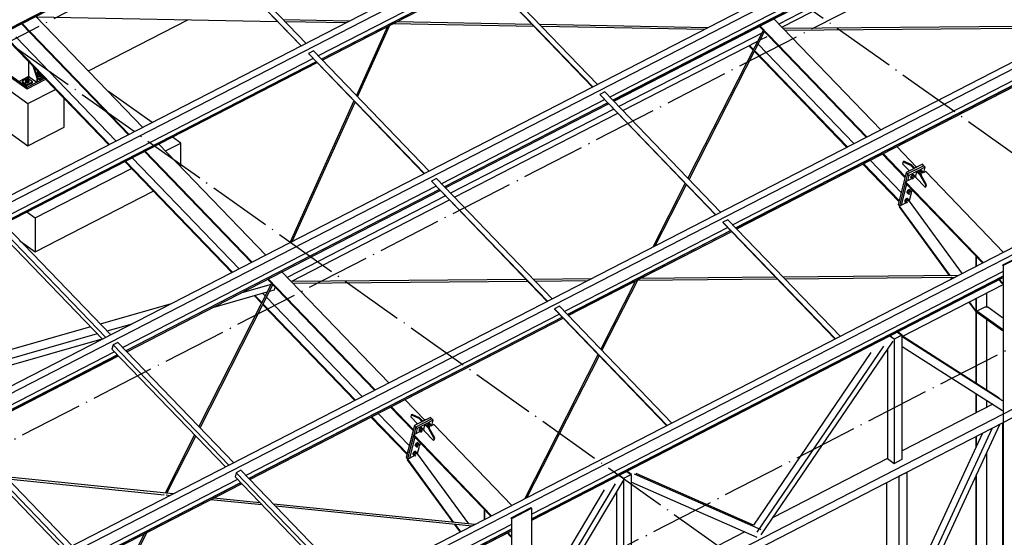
# Paper-space layout '_' of a CAD drawing. Header units: millimetres. Extents: x -84 to 507, y -65 to 286.
# Tile 7 of 16: x 130 to 222, y 91 to 140. Entities that reach past the tile are written whole.
import ezdxf

# ---------------------------------------------------------------- set-up
doc = ezdxf.new("R2010")
doc.units = ezdxf.units.MM
doc.linetypes.add('ACAD_ISO04W100', pattern=[30, 24, -3, 0, -3])
doc.layers.add('0-AS', color=7, linetype='CONTINUOUS')

psp = doc.layouts.new('_')

# ---------------------------------------------------------------- linework, layer by layer
at = {"layer": '0-AS', "color": 1, "linetype": 'ACAD_ISO04W100', "ltscale": 0.25}
for p, q in [((-2.159, 70.576), (361.452, 257.863)), ((28.638, 48.703), (392.249, 235.99)), ((61.056, 25.68), (424.667, 212.967)), ((138.53, 187.667), (307.613, 67.583)), ((92.218, 163.813), (261.301, 43.729))]:
    psp.add_line(p, q, dxfattribs=at)
at = {"layer": '0-AS', "color": 145, "linetype": 'Continuous', "ltscale": 0.25}
for p, q in [((374.16, 249.834), (94.766, 105.925)), ((374.586, 249.391), (95.192, 105.482)), ((385.746, 237.792), (106.352, 93.883)), ((386.172, 237.35), (106.778, 93.441)), ((397.332, 225.751), (117.938, 81.842)), ((397.758, 225.308), (118.364, 81.399)), ((408.605, 214.035), (129.211, 70.126)), ((409.031, 213.592), (129.637, 69.683)), ((145.326, 148.903), (156.222, 137.579)), ((145.331, 148.923), (156.238, 137.588)), ((156.695, 137.823), (145.788, 149.158)), ((146.065, 148.136), (116.541, 132.929)), ((146.078, 148.123), (116.554, 132.916)), ((116.626, 132.84), (146.15, 148.047)), ((215.263, 148.203), (185.283, 132.761)), ((215.549, 147.907), (185.568, 132.464)), ((215.561, 147.894), (185.581, 132.451)), ((185.653, 132.376), (215.634, 147.818)), ((216.108, 147.326), (201.2, 139.647)), ((201.49, 139.345), (216.398, 147.024)), ((172.771, 145.03), (183.666, 133.706)), ((172.776, 145.05), (183.682, 133.714)), ((184.139, 133.95), (173.233, 145.285)), ((173.224, 144.559), (157.838, 136.634)), ((173.51, 144.262), (158.124, 136.337)), ((173.522, 144.249), (158.136, 136.324)), ((158.209, 136.249), (173.595, 144.174)), ((141.314, 129.901), (131.242, 140.369)), ((131.29, 140.319), (153.993, 139.896)), ((160.784, 139.929), (154.556, 140.045)), ((210.798, 129.672), (200.726, 140.14)), ((129.881, 139.667), (139.952, 129.199)), ((129.948, 139.702), (140.02, 129.234)), ((154.712, 139.883), (160.486, 139.776)), ((164.353, 139.414), (161.421, 132.91)), ((161.536, 132.792), (164.572, 139.526)), ((164.896, 139.694), (178.143, 139.447)), ((177.987, 139.609), (165.194, 139.847)), ((194.529, 139.301), (178.707, 139.596)), ((178.862, 139.434), (194.231, 139.148)), ((199.365, 139.438), (209.436, 128.97)), ((199.432, 139.473), (209.504, 129.005)), ((223.712, 139.422), (201.612, 139.219)), ((201.764, 139.06), (223.864, 139.264)), ((129.342, 138.427), (138.794, 128.603)), ((199.865, 138.918), (186.154, 131.856)), ((199.738, 139.05), (192.642, 125.113)), ((192.758, 124.992), (199.854, 138.929)), ((199.454, 138.143), (200.093, 138.472)), ((128.725, 138.11), (138.178, 128.285)), ((128.725, 138.005), (138.11, 128.251)), ((186.516, 131.479), (199.213, 138.019)), ((198.385, 137.592), (198.785, 137.177)), ((198.453, 137.627), (198.82, 137.246)), ((199.07, 137.945), (199.139, 137.873)), ((199.255, 137.752), (208.278, 128.374)), ((157.366, 136.391), (127.842, 121.184)), ((156.917, 136.881), (156.912, 136.862)), ((156.912, 136.862), (167.808, 125.538)), ((157.374, 137.117), (156.917, 136.881)), ((156.917, 136.881), (167.824, 125.546)), ((168.281, 125.781), (157.374, 137.117)), ((198.901, 137.057), (207.594, 128.022)), ((198.936, 137.125), (207.662, 128.056)), ((157.651, 136.094), (128.127, 120.887)), ((157.664, 136.081), (128.14, 120.874)), ((128.212, 120.799), (157.736, 136.006)), ((226.849, 136.162), (196.869, 120.719)), ((227.135, 135.865), (197.154, 120.423)), ((227.147, 135.852), (197.167, 120.41)), ((197.239, 120.334), (227.22, 135.777)), ((184.362, 133.008), (184.357, 132.989)), ((184.357, 132.989), (195.252, 121.665)), ((184.819, 133.243), (184.362, 133.008)), ((184.362, 133.008), (195.268, 121.673)), ((195.725, 121.908), (184.819, 133.243)), ((161.196, 132.41), (155.161, 119.024)), ((155.38, 119.137), (161.31, 132.291)), ((184.81, 132.517), (169.424, 124.593)), ((185.096, 132.221), (169.71, 124.296)), ((185.108, 132.208), (169.722, 124.283)), ((169.795, 124.208), (185.181, 132.132)), ((185.681, 131.612), (170.295, 123.687)), ((170.658, 123.311), (186.044, 131.236)), ((152.9, 117.859), (142.828, 128.327)), ((214.174, 126.163), (212.312, 128.098)), ((141.467, 127.626), (151.538, 117.158)), ((141.534, 127.66), (151.606, 117.193)), ((210.951, 127.397), (213.087, 125.176)), ((211.018, 127.431), (213.109, 125.258)), ((139.625, 126.677), (149.696, 116.209)), ((139.692, 126.712), (149.764, 116.244)), ((140.309, 127.029), (150.38, 116.561)), ((209.108, 126.448), (212.505, 122.918)), ((209.176, 126.483), (212.526, 123.001)), ((209.793, 126.8), (212.721, 123.757)), ((168.952, 124.349), (139.428, 109.142)), ((168.503, 124.84), (168.498, 124.82)), ((168.498, 124.82), (179.394, 113.496)), ((168.96, 125.075), (168.503, 124.84)), ((168.503, 124.84), (179.41, 113.505)), ((179.866, 113.74), (168.96, 125.075)), ((192.397, 124.632), (189.334, 118.616)), ((189.575, 118.74), (192.513, 124.511)), ((169.237, 124.052), (139.713, 108.845)), ((169.25, 124.039), (139.726, 108.832)), ((139.798, 108.757), (169.322, 123.964)), ((169.822, 123.444), (154.915, 115.765)), ((155.277, 115.389), (170.185, 123.067)), ((138.284, 110.331), (127.378, 121.666)), ((126.82, 121.041), (137.509, 109.932)), ((126.921, 121.431), (137.827, 110.096)), ((195.948, 120.966), (195.943, 120.947)), ((195.943, 120.947), (206.525, 109.949)), ((196.405, 121.202), (195.948, 120.966)), ((195.948, 120.966), (206.541, 109.957)), ((206.998, 110.192), (196.405, 121.202)), ((196.396, 120.476), (181.01, 112.551)), ((196.682, 120.179), (181.296, 112.254)), ((196.694, 120.166), (181.308, 112.241)), ((181.381, 112.166), (196.767, 120.091)), ((164.486, 105.818), (154.414, 116.285)), ((222.27, 116.281), (177.94, 93.447)), ((218.166, 115.944), (201.61, 115.792)), ((153.427, 115.196), (146.588, 101.701)), ((146.704, 101.58), (153.543, 115.075)), ((153.491, 115.128), (150.526, 114.283)), ((153.053, 115.584), (163.124, 105.116)), ((153.12, 115.619), (163.192, 105.151)), ((177.4, 115.568), (155.3, 115.364)), ((155.453, 115.206), (177.552, 115.41)), ((222.27, 115.837), (177.94, 93.003)), ((222.27, 115.818), (177.94, 92.984)), ((177.94, 92.871), (222.27, 115.705)), ((183.526, 115.625), (178.101, 115.575)), ((178.253, 115.417), (183.211, 115.462)), ((187.709, 115.426), (184.434, 108.993)), ((184.55, 108.872), (187.95, 115.55)), ((187.928, 115.506), (201.062, 115.627)), ((200.909, 115.785), (188.179, 115.668)), ((201.762, 115.634), (217.85, 115.782)), ((212.834, 110.2), (222.27, 115.06)), ((147.906, 112.933), (153.019, 114.392)), ((151.863, 114.062), (152.511, 113.389)), ((152.587, 114.268), (152.829, 114.017)), ((153.227, 114.451), (153.696, 114.585)), ((153.696, 114.585), (153.764, 114.845)), ((143.973, 113.261), (137.297, 111.357)), ((151.784, 114.039), (152.476, 113.32)), ((152.592, 113.199), (161.282, 104.168)), ((152.627, 113.268), (161.35, 104.202)), ((152.945, 113.896), (161.966, 104.52)), ((180.538, 112.308), (151.014, 97.101)), ((180.089, 112.798), (180.084, 112.779)), ((180.084, 112.779), (190.667, 101.78)), ((180.546, 113.033), (180.089, 112.798)), ((180.089, 112.798), (190.683, 101.788)), ((191.139, 102.024), (180.546, 113.033)), ((140.285, 111.361), (137.937, 110.692)), ((180.823, 112.011), (151.299, 96.804)), ((180.836, 111.998), (151.312, 96.791)), ((151.384, 96.716), (180.908, 111.923)), ((136.387, 111.098), (119.428, 106.26)), ((137.027, 110.432), (120.068, 105.595)), ((212.384, 110.612), (212.792, 110.322)), ((212.834, 110.32), (212.406, 110.624)), ((120.523, 105.122), (137.482, 109.96)), ((138.964, 109.624), (138.507, 109.389)), ((149.87, 98.289), (138.964, 109.624)), ((199.539, 91.489), (211.961, 109.75)), ((212.073, 109.928), (211.645, 110.232)), ((212.076, 109.953), (211.668, 110.244)), ((212.834, 110.32), (212.073, 109.928)), ((212.073, 109.928), (212.073, 98.221)), ((212.792, 110.322), (212.076, 109.953)), ((212.834, 98.614), (212.834, 110.32)), ((212.834, 110.2), (222.27, 104.161)), ((221.971, 104.389), (212.866, 110.216)), ((138.653, 108.743), (124.201, 101.299)), ((138.507, 109.389), (138.406, 108.999)), ((138.406, 108.999), (149.095, 97.89)), ((138.507, 109.389), (149.413, 98.054)), ((184.189, 108.512), (177.24, 94.864)), ((209.874, 108.675), (198.815, 92.419)), ((211.058, 109.285), (199.128, 91.748)), ((211.425, 108.961), (211.425, 98.682)), ((212.834, 109.25), (222.264, 103.216)), ((138.938, 108.446), (124.487, 101.003)), ((138.951, 108.433), (124.499, 100.99)), ((124.572, 100.914), (139.023, 108.358)), ((177.481, 94.989), (184.305, 108.392)), ((167.862, 102.309), (166, 104.244)), ((163.481, 102.946), (166.409, 99.903)), ((164.639, 103.543), (166.775, 101.322)), ((164.706, 103.577), (166.797, 101.404)), ((223.3, 103.369), (176.988, 79.514)), ((221.356, 103.797), (212.834, 99.408)), ((162.797, 102.594), (166.193, 99.064)), ((162.864, 102.628), (166.214, 99.147)), ((176.988, 78.718), (223.3, 102.572)), ((123.179, 101.156), (133.868, 90.047)), ((123.28, 101.546), (134.186, 90.211)), ((134.643, 90.446), (123.737, 101.782)), ((213.277, 83.046), (222.005, 101.905)), ((221.283, 101.533), (213.277, 84.233)), ((146.188, 100.912), (143.408, 95.427)), ((143.577, 95.41), (146.304, 100.791)), ((220.378, 101.067), (213.277, 85.722)), ((211.425, 98.682), (200.66, 93.137)), ((211.425, 98.682), (212.073, 98.221)), ((212.073, 98.221), (212.834, 98.614)), ((150.55, 97.583), (150.093, 97.348)), ((161.143, 86.573), (150.55, 97.583)), ((186.879, 97.475), (187.287, 97.185)), ((187.33, 97.183), (186.902, 97.487)), ((212.516, 97.017), (213.277, 97.41)), ((213.277, 63.962), (213.277, 97.41)), ((144.164, 95.35), (128.383, 96.953)), ((128.554, 96.775), (143.331, 95.274)), ((150.239, 96.701), (135.787, 89.258)), ((150.093, 97.348), (149.992, 96.958)), ((149.992, 96.958), (160.368, 86.174)), ((150.093, 97.348), (160.686, 86.338)), ((177.94, 82.16), (186.655, 96.715)), ((186.568, 96.791), (186.14, 97.095)), ((186.572, 96.817), (186.163, 97.107)), ((187.33, 97.183), (186.568, 96.791)), ((186.568, 96.791), (186.568, 85.085)), ((187.287, 97.185), (186.572, 96.817)), ((187.33, 85.477), (187.33, 97.183)), ((187.33, 96.467), (199.128, 91.278)), ((199.539, 91.96), (187.609, 97.207)), ((198.815, 92.419), (187.756, 97.283)), ((212.516, 97.017), (212.516, 63.57)), ((150.524, 96.405), (136.072, 88.961)), ((150.537, 96.392), (136.085, 88.948)), ((136.158, 88.873), (150.609, 96.316)), ((177.94, 83.109), (185.833, 96.292)), ((184.764, 95.742), (177.94, 84.344)), ((211.349, 96.416), (211.349, 64.399)), ((143.499, 95.257), (143.904, 95.216)), ((147.721, 94.829), (152.508, 94.342)), ((152.337, 94.52), (147.981, 94.963)), ((185.92, 95.489), (185.92, 85.545)), ((172.581, 92.465), (153.622, 94.39)), ((153.793, 94.212), (172.32, 92.331)), ((175.959, 92.427), (130.372, 68.946)), ((175.959, 91.983), (130.372, 68.502)), ((175.959, 91.963), (130.372, 68.483)), ((130.372, 68.37), (175.959, 91.851)), ((141.474, 91.611), (138.731, 86.198)), ((138.847, 86.077), (141.714, 91.735)), ((198.007, 91.771), (187.33, 86.271))]:
    psp.add_line(p, q, dxfattribs=at)
at = {"layer": '0-AS', "color": 3, "linetype": 'Continuous', "ltscale": 0.25}
for p, q in [((136.19, 135.227), (145.561, 140.053)), ((127.121, 134.537), (130.492, 132.143)), ((130.492, 132.143), (133.082, 133.477)), ((133.918, 129.925), (133.918, 132.608)), ((142.186, 130.35), (138.067, 133.276)), ((130.492, 132.143), (130.492, 128.161)), ((127.121, 130.555), (130.492, 128.161)), ((130.492, 128.161), (133.918, 129.925)), ((144.892, 128.428), (144.107, 128.986)), ((143.447, 127.684), (144.892, 128.428)), ((144.892, 126.182), (144.892, 128.428)), ((131.188, 121.37), (140.244, 126.034)), ((131.188, 118.184), (142.293, 123.904)), ((130.403, 121.927), (131.188, 121.37)), ((131.188, 121.37), (131.188, 118.184)), ((129.734, 119.217), (131.188, 118.184))]:
    psp.add_line(p, q, dxfattribs=at)
at = {"layer": '0-AS', "color": 30, "linetype": 'Continuous', "ltscale": 0.25}
for p, q in [((127.121, 135.868), (130.411, 133.532)), ((127.376, 135.846), (130.411, 133.691)), ((130.546, 136.112), (130.546, 134.794)), ((130.947, 135.695), (131.324, 134.56)), ((131.4, 134.599), (131.083, 135.554)), ((129.633, 134.243), (130.579, 134.731)), ((130.546, 134.794), (130.611, 134.668)), ((130.611, 134.668), (131.324, 134.161)), ((131.243, 135.073), (131.446, 135.177)), ((131.35, 134.969), (131.288, 134.937)), ((131.324, 134.559), (131.401, 134.599)), ((131.324, 134.56), (131.324, 134.161)), ((131.422, 135.006), (131.35, 134.969)), ((131.397, 134.609), (131.537, 134.51)), ((131.4, 134.201), (131.4, 134.599)), ((131.4, 134.201), (132.059, 134.54)), ((131.4, 134.527), (131.537, 134.43)), ((131.537, 134.51), (131.906, 134.699)), ((131.537, 134.43), (131.957, 134.646)), ((131.537, 134.43), (131.537, 134.51)), ((130.208, 134.381), (129.941, 134.244)), ((129.941, 134.244), (130.395, 133.921)), ((129.941, 134.244), (129.941, 134.164)), ((129.941, 134.164), (130.395, 133.842)), ((130.28, 134.418), (130.208, 134.381)), ((130.395, 133.921), (130.928, 134.196)), ((130.395, 133.842), (130.928, 134.116)), ((130.395, 133.842), (130.395, 133.921)), ((130.411, 133.532), (132.162, 134.433)), ((130.411, 133.691), (131.324, 134.161)), ((130.411, 133.532), (130.411, 133.691)), ((130.928, 134.196), (130.59, 134.436)), ((130.928, 134.116), (130.928, 134.196)), ((131.324, 134.161), (131.4, 134.201)), ((131.324, 134.161), (131.362, 134.181)), ((131.362, 134.181), (131.4, 134.201)), ((212.907, 126.662), (212.856, 126.467)), ((212.856, 126.467), (213.498, 125.8)), ((212.983, 126.702), (212.907, 126.662)), ((212.907, 126.662), (213.617, 126.337)), ((213.693, 126.376), (212.983, 126.702)), ((214.729, 126.423), (213.207, 125.639)), ((214.855, 126.293), (213.332, 125.508)), ((213.617, 126.337), (213.693, 126.376)), ((213.617, 126.337), (213.93, 126.011)), ((214.006, 126.05), (213.693, 126.376)), ((214.98, 126.162), (214.257, 125.79)), ((214.855, 126.293), (214.474, 126.097)), ((214.855, 126.293), (214.729, 126.423)), ((214.846, 125.642), (214.98, 126.162)), ((214.98, 126.162), (214.855, 126.293)), ((213.207, 125.639), (212.435, 122.648)), ((213.332, 125.508), (213.14, 124.764)), ((213.332, 125.508), (213.14, 124.764)), ((213.332, 125.508), (213.207, 125.639)), ((213.457, 125.378), (213.323, 124.858)), ((214.474, 126.097), (213.332, 125.508)), ((213.457, 125.378), (213.332, 125.508)), ((214.219, 125.77), (213.457, 125.378)), ((214.006, 126.05), (213.93, 126.011)), ((214.08, 125.248), (214.007, 125.211)), ((214.181, 125.751), (214.063, 125.296)), ((214.063, 125.296), (214.109, 125.166)), ((214.257, 125.79), (214.181, 125.751)), ((214.181, 125.751), (214.494, 125.425)), ((214.257, 125.79), (214.219, 125.77)), ((214.57, 125.464), (214.257, 125.79)), ((214.57, 125.464), (214.494, 125.425)), ((214.494, 125.425), (215.036, 124.449)), ((215.112, 124.489), (214.57, 125.464)), ((214.846, 125.642), (214.768, 125.603)), ((215.036, 125.74), (214.846, 125.642)), ((222.375, 118.113), (215.036, 125.74)), ((213.117, 124.677), (212.56, 122.518)), ((213.117, 124.677), (212.56, 122.518)), ((213.243, 124.547), (212.73, 122.561)), ((213.133, 124.76), (213.112, 124.682)), ((213.112, 124.682), (220.408, 117.099)), ((213.754, 125.08), (213.133, 124.76)), ((220.472, 117.132), (213.133, 124.76)), ((214.109, 125.166), (214.986, 124.254)), ((215.036, 124.449), (214.986, 124.254)), ((214.986, 124.254), (215.062, 124.294)), ((215.036, 124.449), (215.112, 124.489)), ((215.062, 124.294), (215.112, 124.489)), ((213.654, 123.686), (213.47, 122.975)), ((213.742, 124.028), (213.67, 123.747)), ((212.435, 122.648), (212.56, 122.518)), ((212.566, 122.477), (212.529, 122.419)), ((212.529, 122.419), (217.258, 115.936)), ((212.56, 122.518), (212.589, 122.488)), ((213.246, 122.826), (212.566, 122.477)), ((217.336, 115.937), (212.566, 122.477)), ((213.488, 122.951), (213.458, 122.936)), ((213.47, 122.975), (213.488, 122.951)), ((213.488, 122.951), (218.48, 116.106)), ((219.771, 117.761), (219.755, 117.753)), ((224.174, 117.902), (222.27, 116.922)), ((224.252, 117.847), (222.348, 116.867)), ((219.833, 117.698), (219.755, 117.753)), ((219.755, 117.753), (219.755, 116.763)), ((219.833, 116.803), (219.833, 117.698)), ((222.348, 116.867), (222.27, 116.922)), ((222.348, 116.867), (222.348, 68.396)), ((217.373, 115.778), (217.501, 115.602)), ((217.559, 115.632), (217.452, 115.778)), ((221.923, 115.526), (222.252, 115.183)), ((222.27, 115.263), (221.986, 115.558)), ((222.27, 115.255), (222.252, 115.183)), ((222.252, 115.183), (222.27, 115.193)), ((222.272, 115.261), (222.27, 115.263)), ((222.272, 115.261), (222.27, 115.255)), ((220.754, 114.279), (220.754, 112.954)), ((219.091, 113.422), (219.718, 112.562)), ((219.755, 112.62), (219.148, 113.452)), ((219.755, 113.764), (219.755, 105.807)), ((219.833, 105.757), (219.833, 113.805)), ((219.718, 112.562), (219.755, 112.619)), ((219.718, 112.562), (219.755, 112.58)), ((219.755, 112.62), (219.755, 112.62)), ((219.755, 112.619), (219.755, 112.62)), ((220.602, 112.961), (219.84, 112.569)), ((222.27, 110.843), (219.84, 112.569)), ((219.84, 112.569), (219.84, 112.473)), ((219.84, 112.473), (222.27, 110.747)), ((220.884, 112.947), (220.602, 112.961)), ((222.27, 111.962), (220.884, 112.947)), ((220.754, 111.824), (220.754, 105.168)), ((219.755, 104.821), (219.755, 102.972)), ((219.833, 103.013), (219.833, 104.772)), ((220.754, 104.182), (220.754, 103.487)), ((166.595, 102.808), (166.544, 102.613)), ((166.544, 102.613), (167.186, 101.946)), ((166.671, 102.848), (166.595, 102.808)), ((166.595, 102.808), (167.305, 102.482)), ((167.381, 102.522), (166.671, 102.848)), ((168.417, 102.569), (166.895, 101.784)), ((168.543, 102.439), (167.02, 101.654)), ((168.543, 102.439), (167.02, 101.654)), ((168.668, 102.308), (167.145, 101.524)), ((167.305, 102.482), (167.381, 102.522)), ((167.305, 102.482), (167.618, 102.157)), ((167.694, 102.196), (167.381, 102.522)), ((167.678, 102.188), (167.618, 102.157)), ((167.694, 102.196), (167.678, 102.188)), ((168.543, 102.439), (168.417, 102.569)), ((168.534, 101.788), (168.668, 102.308)), ((168.668, 102.308), (168.543, 102.439)), ((222.27, 102.042), (222.27, 68.451)), ((166.895, 101.784), (166.123, 98.794)), ((167.442, 101.226), (166.821, 100.906)), ((167.02, 101.654), (166.828, 100.91)), ((167.02, 101.654), (166.828, 100.91)), ((167.02, 101.654), (166.895, 101.784)), ((167.145, 101.524), (167.011, 101.004)), ((167.145, 101.524), (167.02, 101.654)), ((167.768, 101.394), (167.695, 101.356)), ((167.869, 101.897), (167.751, 101.442)), ((167.751, 101.442), (167.797, 101.312)), ((167.797, 101.312), (168.674, 100.4)), ((167.945, 101.936), (167.869, 101.897)), ((167.869, 101.897), (168.182, 101.571)), ((168.258, 101.61), (167.945, 101.936)), ((168.258, 101.61), (168.182, 101.571)), ((168.182, 101.571), (168.724, 100.595)), ((168.8, 100.634), (168.258, 101.61)), ((168.534, 101.788), (168.457, 101.749)), ((168.724, 101.886), (168.534, 101.788)), ((176.063, 94.258), (168.724, 101.886)), ((166.805, 100.823), (166.248, 98.664)), ((166.805, 100.823), (166.248, 98.664)), ((166.931, 100.693), (166.418, 98.707)), ((166.821, 100.906), (166.801, 100.828)), ((166.801, 100.828), (174.096, 93.245)), ((174.16, 93.278), (166.821, 100.906)), ((167.43, 100.174), (167.358, 99.893)), ((168.724, 100.595), (168.674, 100.4)), ((168.674, 100.4), (168.75, 100.439)), ((168.724, 100.595), (168.8, 100.634)), ((168.75, 100.439), (168.8, 100.634)), ((219.755, 100.746), (219.755, 99.72)), ((219.833, 99.888), (219.833, 100.786)), ((167.342, 99.832), (167.159, 99.121)), ((166.123, 98.794), (166.248, 98.664)), ((166.254, 98.623), (166.218, 98.565)), ((166.218, 98.565), (170.513, 92.675)), ((166.248, 98.664), (166.277, 98.634)), ((166.934, 98.972), (166.254, 98.623)), ((170.599, 92.666), (166.254, 98.623)), ((167.176, 99.097), (167.146, 99.082)), ((167.159, 99.121), (167.176, 99.097)), ((167.176, 99.097), (171.968, 92.527)), ((220.754, 99.202), (220.754, 85.809)), ((219.755, 97.043), (219.755, 85.294)), ((219.833, 85.334), (219.833, 97.211)), ((173.459, 93.907), (173.443, 93.899)), ((173.521, 93.844), (173.443, 93.899)), ((173.443, 93.899), (173.443, 92.909)), ((173.521, 92.949), (173.521, 93.844)), ((177.862, 94.048), (175.959, 93.068)), ((177.94, 93.993), (176.036, 93.013)), ((177.94, 93.993), (177.862, 94.048)), ((177.94, 45.522), (177.94, 93.993)), ((176.036, 93.013), (175.959, 93.068)), ((176.036, 93.013), (176.036, 44.542)), ((170.64, 92.501), (171.189, 91.748)), ((171.247, 91.778), (170.725, 92.492)), ((172.094, 92.354), (172.168, 92.252)), ((175.611, 91.672), (175.94, 91.329)), ((175.959, 91.409), (175.674, 91.704)), ((175.959, 91.401), (175.94, 91.329)), ((175.94, 91.329), (175.959, 91.339)), ((175.96, 91.407), (175.959, 91.409)), ((175.96, 91.407), (175.959, 91.401))]:
    psp.add_line(p, q, dxfattribs=at)
at = {"layer": '0-AS', "color": 7, "linetype": 'Continuous', "ltscale": 0.25}
for p, q in [((130.405, 134.628), (130.28, 134.564)), ((130.28, 134.564), (130.309, 134.466)), ((130.28, 134.564), (130.28, 134.42)), ((130.309, 134.466), (130.465, 134.432)), ((130.309, 134.322), (130.309, 134.466)), ((130.336, 134.519), (130.341, 134.551)), ((130.359, 134.491), (130.336, 134.519)), ((130.341, 134.551), (130.37, 134.576)), ((130.341, 134.514), (130.341, 134.551)), ((130.401, 134.473), (130.359, 134.491)), ((130.37, 134.576), (130.417, 134.59)), ((130.37, 134.576), (130.37, 134.486)), ((130.453, 134.471), (130.401, 134.473)), ((130.56, 134.595), (130.405, 134.628)), ((130.417, 134.59), (130.468, 134.587)), ((130.417, 134.59), (130.417, 134.473)), ((130.5, 134.484), (130.453, 134.471)), ((130.465, 134.432), (130.59, 134.497)), ((130.468, 134.587), (130.511, 134.57)), ((130.468, 134.587), (130.468, 134.475)), ((130.529, 134.51), (130.5, 134.484)), ((130.511, 134.57), (130.533, 134.541)), ((130.511, 134.57), (130.511, 134.494)), ((130.533, 134.541), (130.529, 134.51)), ((130.59, 134.497), (130.56, 134.595)), ((130.59, 134.354), (130.59, 134.497)), ((131.402, 134.869), (131.395, 134.812)), ((131.436, 134.759), (131.395, 134.812)), ((131.395, 134.812), (131.395, 134.788)), ((131.395, 134.788), (131.436, 134.735)), ((131.422, 134.886), (131.402, 134.869)), ((131.454, 135.169), (131.422, 135.152)), ((131.422, 135.152), (131.451, 135.054)), ((131.422, 135.152), (131.422, 135.009)), ((131.422, 135.009), (131.451, 134.911)), ((131.422, 135.009), (131.451, 134.911)), ((131.422, 135.009), (131.422, 134.865)), ((131.422, 134.865), (131.451, 134.767)), ((131.436, 134.759), (131.515, 134.726)), ((131.436, 134.735), (131.436, 134.759)), ((131.436, 134.735), (131.515, 134.703)), ((131.451, 135.054), (131.594, 135.023)), ((131.451, 134.911), (131.451, 135.054)), ((131.451, 134.911), (131.607, 134.877)), ((131.451, 134.911), (131.607, 134.877)), ((131.451, 134.767), (131.451, 134.911)), ((131.451, 134.767), (131.607, 134.734)), ((131.478, 135.108), (131.483, 135.139)), ((131.501, 135.079), (131.478, 135.108)), ((131.483, 135.139), (131.483, 135.139)), ((131.483, 135.102), (131.483, 135.139)), ((131.543, 135.062), (131.501, 135.079)), ((131.512, 135.109), (131.512, 135.075)), ((131.515, 134.726), (131.61, 134.722)), ((131.515, 134.703), (131.515, 134.726)), ((131.515, 134.703), (131.61, 134.698)), ((131.558, 135.061), (131.543, 135.062)), ((131.607, 134.877), (131.607, 135.01)), ((131.607, 134.877), (131.692, 134.921)), ((131.607, 134.877), (131.669, 134.91)), ((131.607, 134.734), (131.607, 134.877)), ((131.607, 134.734), (131.669, 134.766)), ((131.697, 134.747), (131.61, 134.722)), ((131.61, 134.698), (131.697, 134.723)), ((131.61, 134.722), (131.61, 134.698)), ((131.669, 134.91), (131.692, 134.921)), ((131.669, 134.766), (131.732, 134.799)), ((131.697, 134.747), (131.751, 134.794)), ((131.697, 134.723), (131.751, 134.771)), ((131.697, 134.723), (131.697, 134.747)), ((131.732, 134.799), (131.732, 134.88)), ((131.751, 134.794), (131.759, 134.852)), ((131.751, 134.771), (131.759, 134.828)), ((131.751, 134.771), (131.751, 134.794)), ((131.759, 134.828), (131.759, 134.852)), ((130.26, 134.281), (130.253, 134.223)), ((130.294, 134.171), (130.253, 134.223)), ((130.253, 134.223), (130.253, 134.2)), ((130.253, 134.2), (130.294, 134.147)), ((130.28, 134.298), (130.26, 134.281)), ((130.28, 134.42), (130.309, 134.322)), ((130.28, 134.42), (130.309, 134.322)), ((130.28, 134.42), (130.28, 134.277)), ((130.28, 134.277), (130.309, 134.179)), ((130.294, 134.171), (130.373, 134.138)), ((130.294, 134.147), (130.294, 134.171)), ((130.294, 134.147), (130.373, 134.114)), ((130.309, 134.322), (130.465, 134.289)), ((130.309, 134.322), (130.465, 134.289)), ((130.309, 134.179), (130.309, 134.322)), ((130.309, 134.179), (130.465, 134.146)), ((130.373, 134.138), (130.468, 134.134)), ((130.373, 134.114), (130.373, 134.138)), ((130.373, 134.114), (130.468, 134.11)), ((130.465, 134.289), (130.465, 134.432)), ((130.465, 134.289), (130.59, 134.354)), ((130.465, 134.289), (130.527, 134.321)), ((130.465, 134.146), (130.465, 134.289)), ((130.465, 134.146), (130.527, 134.178)), ((130.555, 134.159), (130.468, 134.134)), ((130.468, 134.11), (130.555, 134.135)), ((130.468, 134.134), (130.468, 134.11)), ((130.527, 134.321), (130.59, 134.354)), ((130.527, 134.178), (130.59, 134.21)), ((130.555, 134.159), (130.609, 134.206)), ((130.555, 134.135), (130.609, 134.182)), ((130.555, 134.135), (130.555, 134.159)), ((130.59, 134.21), (130.59, 134.354)), ((130.617, 134.264), (130.59, 134.298)), ((130.609, 134.206), (130.617, 134.264)), ((130.609, 134.182), (130.617, 134.24)), ((130.609, 134.182), (130.609, 134.206)), ((130.617, 134.24), (130.617, 134.264))]:
    psp.add_line(p, q, dxfattribs=at)
at = {"layer": '0-AS', "color": 9, "linetype": 'Continuous', "ltscale": 0.25}
for p, q in [((214.205, 126.191), (214.102, 126.1)), ((214.284, 126.193), (214.205, 126.191)), ((214.229, 126.165), (214.205, 126.191)), ((213.443, 125.799), (213.341, 125.708)), ((213.522, 125.801), (213.443, 125.799)), ((213.468, 125.773), (213.443, 125.799)), ((213.636, 125.187), (213.661, 125.161)), ((213.695, 125.286), (213.666, 125.172)), ((213.825, 125.402), (213.695, 125.286)), ((213.695, 125.286), (213.795, 125.181)), ((213.766, 125.068), (213.795, 125.181)), ((213.795, 125.181), (213.925, 125.298)), ((213.926, 125.405), (213.825, 125.402)), ((213.925, 125.298), (213.825, 125.402)), ((213.93, 125.415), (213.905, 125.441)), ((213.925, 125.298), (214.026, 125.3)), ((214.026, 125.3), (213.926, 125.405)), ((214.031, 125.186), (213.962, 125.258)), ((214.004, 125.214), (214.026, 125.3)), ((214.456, 125.678), (214.437, 125.603)), ((214.587, 125.794), (214.456, 125.678)), ((214.456, 125.678), (214.557, 125.574)), ((214.537, 125.498), (214.557, 125.574)), ((214.557, 125.574), (214.687, 125.69)), ((214.572, 125.461), (214.628, 125.462)), ((214.687, 125.797), (214.587, 125.794)), ((214.687, 125.69), (214.587, 125.794)), ((214.592, 125.503), (214.661, 125.431)), ((214.628, 125.462), (214.629, 125.463)), ((214.692, 125.807), (214.666, 125.834)), ((214.788, 125.693), (214.687, 125.797)), ((214.687, 125.69), (214.788, 125.693)), ((214.792, 125.578), (214.723, 125.65)), ((214.765, 125.606), (214.788, 125.693)), ((213.666, 125.172), (213.766, 125.068)), ((213.766, 125.068), (213.867, 125.07)), ((213.83, 125.11), (213.899, 125.039)), ((213.867, 125.07), (213.868, 125.071)), ((213.267, 123.757), (213.292, 123.731)), ((213.326, 123.856), (213.296, 123.742)), ((213.296, 123.742), (213.397, 123.638)), ((213.456, 123.972), (213.326, 123.856)), ((213.326, 123.856), (213.426, 123.751)), ((213.397, 123.638), (213.426, 123.751)), ((213.397, 123.638), (213.497, 123.64)), ((213.426, 123.751), (213.556, 123.868)), ((213.557, 123.975), (213.456, 123.972)), ((213.556, 123.868), (213.456, 123.972)), ((213.461, 123.68), (213.53, 123.609)), ((213.497, 123.64), (213.499, 123.641)), ((213.561, 123.985), (213.536, 124.011)), ((213.556, 123.868), (213.657, 123.87)), ((213.657, 123.87), (213.557, 123.975)), ((213.661, 123.756), (213.593, 123.828)), ((213.635, 123.784), (213.657, 123.87)), ((213.057, 122.944), (213.083, 122.918)), ((213.116, 123.043), (213.087, 122.929)), ((213.087, 122.929), (213.187, 122.825)), ((213.246, 123.159), (213.116, 123.043)), ((213.116, 123.043), (213.216, 122.939)), ((213.187, 122.825), (213.216, 122.939)), ((213.187, 122.825), (213.288, 122.828)), ((213.216, 122.939), (213.346, 123.055)), ((213.347, 123.162), (213.246, 123.159)), ((213.346, 123.055), (213.246, 123.159)), ((213.251, 122.868), (213.32, 122.796)), ((213.288, 122.828), (213.289, 122.829)), ((213.351, 123.173), (213.326, 123.199)), ((213.346, 123.055), (213.447, 123.058)), ((213.447, 123.058), (213.347, 123.162)), ((213.452, 122.943), (213.383, 123.015)), ((213.425, 122.971), (213.447, 123.058)), ((167.893, 102.337), (167.79, 102.246)), ((167.972, 102.339), (167.893, 102.337)), ((167.918, 102.311), (167.893, 102.337)), ((167.131, 101.945), (167.029, 101.854)), ((167.21, 101.947), (167.131, 101.945)), ((167.156, 101.919), (167.131, 101.945)), ((167.325, 101.333), (167.35, 101.307)), ((167.383, 101.432), (167.354, 101.318)), ((167.354, 101.318), (167.454, 101.214)), ((167.513, 101.548), (167.383, 101.432)), ((167.383, 101.432), (167.483, 101.327)), ((167.454, 101.214), (167.483, 101.327)), ((167.454, 101.214), (167.555, 101.216)), ((167.483, 101.327), (167.614, 101.444)), ((167.614, 101.551), (167.513, 101.548)), ((167.614, 101.444), (167.513, 101.548)), ((167.518, 101.256), (167.587, 101.185)), ((167.555, 101.216), (167.556, 101.217)), ((167.618, 101.561), (167.593, 101.587)), ((167.714, 101.446), (167.614, 101.551)), ((167.614, 101.444), (167.714, 101.446)), ((167.719, 101.332), (167.65, 101.404)), ((167.692, 101.36), (167.714, 101.446)), ((168.144, 101.824), (168.125, 101.748)), ((168.275, 101.94), (168.144, 101.824)), ((168.144, 101.824), (168.245, 101.72)), ((168.225, 101.644), (168.245, 101.72)), ((168.245, 101.72), (168.375, 101.836)), ((168.26, 101.607), (168.316, 101.608)), ((168.375, 101.943), (168.275, 101.94)), ((168.375, 101.836), (168.275, 101.94)), ((168.28, 101.648), (168.349, 101.577)), ((168.316, 101.608), (168.317, 101.609)), ((168.38, 101.953), (168.355, 101.979)), ((168.476, 101.839), (168.375, 101.943)), ((168.375, 101.836), (168.476, 101.839)), ((168.48, 101.724), (168.411, 101.796)), ((168.453, 101.752), (168.476, 101.839)), ((167.249, 100.131), (167.224, 100.157)), ((166.934, 99.305), (166.804, 99.189)), ((167.035, 99.308), (166.934, 99.305)), ((167.035, 99.201), (166.934, 99.305)), ((166.955, 99.903), (166.98, 99.877)), ((167.014, 100.001), (166.985, 99.888)), ((166.985, 99.888), (167.085, 99.783)), ((167.144, 100.118), (167.014, 100.001)), ((167.014, 100.001), (167.114, 99.897)), ((167.039, 99.319), (167.014, 99.345)), ((167.135, 99.204), (167.035, 99.308)), ((167.085, 99.783), (167.114, 99.897)), ((167.085, 99.783), (167.186, 99.786)), ((167.114, 99.897), (167.244, 100.014)), ((167.245, 100.12), (167.144, 100.118)), ((167.244, 100.014), (167.144, 100.118)), ((167.149, 99.826), (167.218, 99.755)), ((167.186, 99.786), (167.187, 99.787)), ((167.244, 100.014), (167.345, 100.016)), ((167.345, 100.016), (167.245, 100.12)), ((167.35, 99.902), (167.281, 99.974)), ((167.323, 99.93), (167.345, 100.016)), ((166.746, 99.09), (166.771, 99.064)), ((166.804, 99.189), (166.775, 99.075)), ((166.775, 99.075), (166.875, 98.971)), ((166.804, 99.189), (166.904, 99.085)), ((166.875, 98.971), (166.904, 99.085)), ((166.875, 98.971), (166.976, 98.973)), ((166.904, 99.085), (167.035, 99.201)), ((166.939, 99.014), (167.008, 98.942)), ((166.976, 98.973), (166.977, 98.975)), ((167.035, 99.201), (167.135, 99.204)), ((167.14, 99.089), (167.071, 99.161)), ((167.113, 99.117), (167.135, 99.204))]:
    psp.add_line(p, q, dxfattribs=at)
at = {"layer": '0-AS', "color": 9, "linetype": 'Continuous', "ltscale": 0.25, "extrusion": (0.626268, -0.650895, 0.429097)}
for centre, radius, start, end in [((240.931, -24.851, 52.312), 0.185, 358.8861, 178.8861), ((240.931, -24.928, 52.475), 0.1, 10.1361, 190.1361), ((241.751, -24.956, 52.533), 0.185, 358.8861, 139.77858), ((241.751, -25.034, 52.696), 0.1, 10.1361, 190.1361), ((239.673, -25.183, 53.011), 0.185, 358.8861, 178.8861), ((239.673, -25.261, 53.174), 0.1, 10.1361, 190.1361), ((238.958, -25.372, 53.409), 0.185, 358.8861, 178.8861), ((238.958, -25.45, 53.572), 0.1, 10.1361, 190.1361), ((191.839, -18.554, 39.056), 0.185, 358.8861, 139.77858), ((191.019, -18.448, 38.834), 0.185, 358.8861, 178.8861), ((191.019, -18.526, 38.998), 0.1, 10.1361, 190.1361), ((191.839, -18.631, 39.219), 0.1, 10.1361, 190.1361), ((189.761, -18.781, 39.534), 0.185, 358.8861, 178.8861), ((189.047, -18.97, 39.932), 0.185, 358.8861, 178.8861), ((189.761, -18.858, 39.697), 0.1, 10.1361, 190.1361), ((189.047, -19.047, 40.095), 0.1, 10.1361, 190.1361)]:
    psp.add_arc(centre, radius, start, end, dxfattribs=at)
at = {"layer": '0-AS', "color": 9, "linetype": 'Continuous', "ltscale": 0.25, "extrusion": (-0.626268, 0.650895, -0.429097)}
for centre, start, end in [((-240.931, -24.866, -52.344), 341.18518, 198.58359), ((-241.751, -24.972, -52.566), 40.22145, 198.58352), ((-239.673, -25.199, -53.044), 341.185, 198.58323), ((-238.958, -25.388, -53.441), 341.1852, 198.5832), ((-191.019, -18.464, -38.867), 341.18495, 198.5832), ((-191.839, -18.569, -39.089), 40.22152, 198.5832), ((-189.761, -18.796, -39.567), 341.18532, 198.58354), ((-189.047, -18.985, -39.964), 341.18528, 198.58359)]:
    psp.add_arc(centre, 0.185, start, end, dxfattribs=at)

doc.saveas('drawing.dxf')
